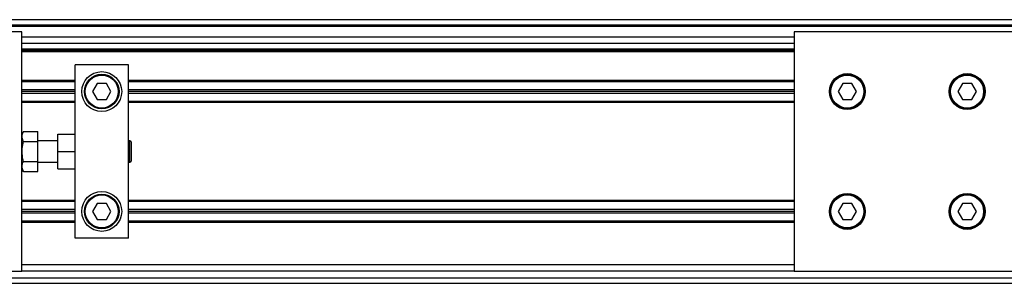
# Model space of a CAD drawing. Header units: millimetres. Extents: x 0 to 420, y 0 to 297.
# Tile 8 of 11: x 109 to 170, y 225 to 241. Entities that reach past the tile are written whole.
import ezdxf

# ---------------------------------------------------------------- set-up
doc = ezdxf.new("R2010")
doc.units = ezdxf.units.MM

msp = doc.modelspace()

# ---------------------------------------------------------------- linework, layer by layer
at = {"color": 7, "linetype": 'Continuous', "lineweight": 25}
for p, q in [((198.5114, 240.7873), (67.018, 240.7873)), ((196.2221, 240.4585), (68.1538, 240.4585)), ((187.0058, 240.3763), (78.5237, 240.3763)), ((132.7647, 240.4585), (132.7647, 240.3763)), ((108.9316, 240.0476), (67.018, 240.0476)), ((108.9316, 233.364), (108.9316, 240.0476)), ((156.5979, 239.7189), (108.9316, 239.7189)), ((195.1219, 240.0476), (156.5979, 240.0476)), ((156.5979, 240.0476), (156.5979, 225.2546)), ((156.5979, 239.308), (108.9316, 239.308)), ((156.5979, 238.9628), (108.9316, 238.9628)), ((156.5979, 238.8806), (108.9316, 238.8806)), ((156.5979, 238.7984), (108.9316, 238.7984)), ((115.5062, 237.993), (112.2189, 237.993)), ((112.2189, 233.0797), (112.2189, 237.993)), ((115.5062, 227.3092), (115.5062, 237.993)), ((112.2189, 237.0315), (108.9316, 237.0315)), ((112.2189, 236.9575), (108.9316, 236.9575)), ((112.2189, 236.4644), (108.9316, 236.4644)), ((113.5779, 236.8425), (113.2932, 236.3494)), ((114.1473, 236.8425), (113.5779, 236.8425)), ((114.4319, 236.3494), (114.1473, 236.8425)), ((156.5979, 237.0315), (115.5062, 237.0315)), ((156.5979, 236.9575), (115.5062, 236.9575)), ((156.5979, 236.4644), (115.5062, 236.4644)), ((159.6006, 236.8425), (159.3159, 236.3494)), ((160.1699, 236.8425), (159.6006, 236.8425)), ((160.4546, 236.3494), (160.1699, 236.8425)), ((166.9971, 236.8425), (166.7124, 236.3494)), ((167.5665, 236.8425), (166.9971, 236.8425)), ((167.8511, 236.3494), (167.5665, 236.8425)), ((112.2189, 236.3494), (108.9316, 236.3494)), ((112.2189, 236.2343), (108.9316, 236.2343)), ((113.2932, 236.3494), (113.5779, 235.8563)), ((113.5779, 235.8563), (114.1473, 235.8563)), ((114.1473, 235.8563), (114.4319, 236.3494)), ((156.5979, 236.3494), (115.5062, 236.3494)), ((156.5979, 236.2343), (115.5062, 236.2343)), ((159.3159, 236.3494), (159.6006, 235.8563)), ((159.6006, 235.8563), (160.1699, 235.8563)), ((160.1699, 235.8563), (160.4546, 236.3494)), ((166.7124, 236.3494), (166.9971, 235.8563)), ((166.9971, 235.8563), (167.5665, 235.8563)), ((167.5665, 235.8563), (167.8511, 236.3494)), ((112.2189, 235.7412), (108.9316, 235.7412)), ((112.2189, 235.6672), (108.9316, 235.6672)), ((156.5979, 235.7412), (115.5062, 235.7412)), ((156.5979, 235.6672), (115.5062, 235.6672)), ((109.0233, 233.8848), (108.9316, 233.6784)), ((109.0233, 233.8848), (109.9178, 233.8848)), ((109.9178, 233.2679), (109.9178, 233.8848)), ((111.1505, 232.6511), (111.1505, 233.7195)), ((111.1505, 233.7195), (112.2189, 233.7195)), ((108.9316, 232.6511), (108.9316, 233.364)), ((109.0233, 233.2679), (109.9178, 233.2679)), ((111.1505, 233.3086), (109.9178, 233.3086)), ((109.9178, 232.0343), (109.9178, 233.2679)), ((112.2189, 232.6511), (112.2189, 233.0797)), ((115.6048, 233.3086), (115.5062, 233.3086)), ((115.6706, 233.2428), (115.6048, 233.3086)), ((115.6048, 231.9936), (115.6048, 233.3086)), ((115.6706, 233.2428), (115.6706, 232.0594)), ((108.9316, 231.9382), (108.9316, 232.6511)), ((111.1505, 231.5827), (111.1505, 232.6511)), ((111.1505, 232.6511), (112.2189, 232.6511)), ((112.2189, 232.2225), (112.2189, 232.6511)), ((112.2189, 227.3092), (112.2189, 232.2225)), ((108.9316, 225.2546), (108.9316, 231.9382)), ((108.9316, 231.6238), (109.0233, 231.4174)), ((109.0233, 232.0343), (109.9178, 232.0343)), ((109.9178, 231.4174), (109.9178, 232.0343)), ((109.9178, 231.9936), (111.1505, 231.9936)), ((111.1505, 231.5827), (112.2189, 231.5827)), ((115.5062, 231.9936), (115.6048, 231.9936)), ((115.6048, 231.9936), (115.6706, 232.0594)), ((109.0233, 231.4174), (109.9178, 231.4174)), ((112.2189, 229.635), (108.9316, 229.635)), ((112.2189, 229.561), (108.9316, 229.561)), ((113.5779, 229.446), (113.2932, 228.9529)), ((114.1473, 229.446), (113.5779, 229.446)), ((114.4319, 228.9529), (114.1473, 229.446)), ((156.5979, 229.635), (115.5062, 229.635)), ((156.5979, 229.561), (115.5062, 229.561)), ((159.6006, 229.446), (159.3159, 228.9529)), ((160.1699, 229.446), (159.6006, 229.446)), ((160.4546, 228.9529), (160.1699, 229.446)), ((166.9971, 229.446), (166.7124, 228.9529)), ((167.5665, 229.446), (166.9971, 229.446)), ((167.8511, 228.9529), (167.5665, 229.446)), ((112.2189, 229.0679), (108.9316, 229.0679)), ((112.2189, 228.9529), (108.9316, 228.9529)), ((112.2189, 228.8378), (108.9316, 228.8378)), ((113.2932, 228.9529), (113.5779, 228.4598)), ((114.1473, 228.4598), (114.4319, 228.9529)), ((156.5979, 229.0679), (115.5062, 229.0679)), ((156.5979, 228.9529), (115.5062, 228.9529)), ((156.5979, 228.8378), (115.5062, 228.8378)), ((159.3159, 228.9529), (159.6006, 228.4598)), ((160.1699, 228.4598), (160.4546, 228.9529)), ((166.7124, 228.9529), (166.9971, 228.4598)), ((167.5665, 228.4598), (167.8511, 228.9529)), ((112.2189, 228.3447), (108.9316, 228.3447)), ((112.2189, 228.2707), (108.9316, 228.2707)), ((113.5779, 228.4598), (114.1473, 228.4598)), ((156.5979, 228.3447), (115.5062, 228.3447)), ((156.5979, 228.2707), (115.5062, 228.2707)), ((159.6006, 228.4598), (160.1699, 228.4598)), ((166.9971, 228.4598), (167.5665, 228.4598)), ((115.5062, 227.3092), (112.2189, 227.3092)), ((156.5979, 225.6655), (108.9316, 225.6655)), ((67.018, 225.2546), (108.9316, 225.2546)), ((156.5979, 225.2546), (108.9316, 225.2546)), ((156.5979, 225.2546), (195.1219, 225.2546)), ((67.018, 224.515), (198.5114, 224.515)), ((68.1538, 224.8437), (189.2427, 224.8437))]:
    msp.add_line(p, q, dxfattribs=at)
for centre, radius in [((113.8626, 236.3494), 1.2328), ((113.8626, 236.3494), 1.0684), ((113.8626, 236.3494), 1.0191), ((159.8853, 236.3494), 1.1095), ((159.8853, 236.3494), 1.0684), ((159.8853, 236.3494), 1.0191), ((167.2818, 236.3494), 1.1095), ((167.2818, 236.3494), 1.0684), ((167.2818, 236.3494), 1.0191), ((113.8626, 228.9529), 1.2328), ((113.8626, 228.9529), 1.0684), ((113.8626, 228.9529), 1.0191), ((159.8853, 228.9529), 1.1095), ((159.8853, 228.9529), 1.0684), ((159.8853, 228.9529), 1.0191), ((167.2818, 228.9529), 1.1095), ((167.2818, 228.9529), 1.0684), ((167.2818, 228.9529), 1.0191)]:
    msp.add_circle(centre, radius, dxfattribs=at)
for points, knots in [([(109.0233, 233.2679), (108.9946, 233.345), (108.9364, 233.5014), (108.9539, 233.7107), (109.0043, 233.8372), (109.0233, 233.8848)], [0, 0, 0, 0, 0.3772956, 0.7661558, 1, 1, 1, 1]), ([(109.0233, 232.0343), (109.0128, 232.0844), (108.9726, 232.2756), (108.9367, 232.6194), (108.9648, 232.9839), (109.009, 233.1987), (109.0233, 233.2679)], [0, 0, 0, 0, 0.1234547, 0.4713436, 0.829407, 1, 1, 1, 1]), ([(109.0233, 231.4174), (108.9946, 231.4945), (108.9364, 231.651), (108.9539, 231.8602), (109.0043, 231.9867), (109.0233, 232.0343)], [0, 0, 0, 0, 0.3772956, 0.7661558, 1, 1, 1, 1])]:
    msp.add_open_spline(points, degree=3, knots=knots, dxfattribs=at)

doc.saveas('drawing.dxf')
